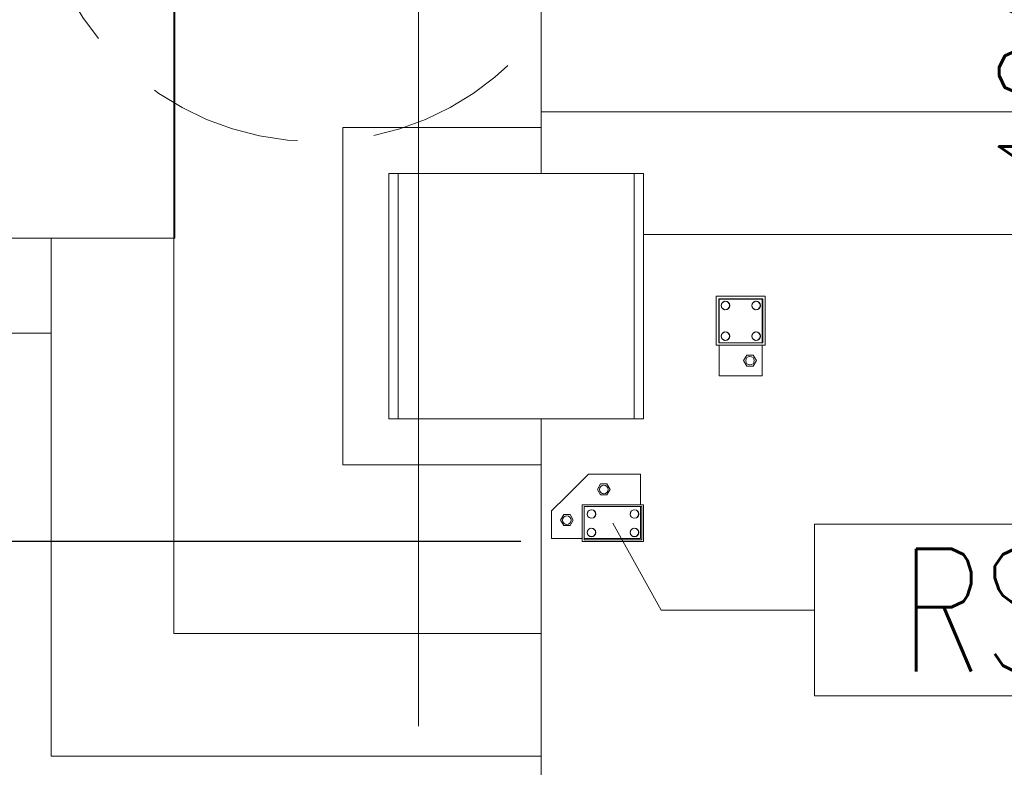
# Model space of a CAD drawing. Header units: millimetres. Extents: x 6807 to 7919, y 15387 to 15883.
# Tile 70 of 120: x 7618 to 7634, y 15513 to 15525. Entities that reach past the tile are written whole.
import ezdxf

# ---------------------------------------------------------------- set-up
doc = ezdxf.new("R2010")
doc.units = ezdxf.units.MM
doc.header["$LTSCALE"] = 10
doc.linetypes.add('HIDDEN', pattern=[0.375, 0.25, -0.125])
doc.linetypes.add('MITTE', pattern=[2, 1.25, -0.25, 0.25, -0.25])
doc.layers.get('Defpoints').update_dxf_attribs({"color": 1})
for name, color, linetype, lineweight in [('PS_DIM', 4, 'Continuous', 13), ('PS_Hidden', 2, 'HIDDEN', 9), ('PS_Object', 30, 'Continuous', 13), ('PS_Pos', 1, 'Continuous', 15), ('PS_SOLID', 7, 'Continuous', 30)]:
    doc.layers.add(name, color=color, linetype=linetype, lineweight=lineweight)
doc.styles.add('simplex', font='simplex.shx', dxfattribs={"width": 0.75})
doc.dimstyles.new('1_100_PRZ', dxfattribs={"dimtxt": 2, "dimasz": 1, "dimexe": 2, "dimexo": 5, "dimgap": 1, "dimtad": 1, "dimdec": 0, "dimlfac": 100, "dimtxsty": 'simplex', "dimblk": 'dimznak', "dimcen": 2, "dimse1": 1, "dimse2": 1, "dimclrd": 256, "dimclrt": 7, "dimadec": 1, "dimazin": 0, "dimtfac": 1, "dimtdec": 0, "dimtix": 1, "dimtmove": 2, "dimatfit": 3, "dimldrblk": 'dim-grot', "dimfxl": 1, "dimarcsym": 0})
doc.dimstyles.new('1_100_SC', dxfattribs={"dimtxt": 2, "dimasz": 1, "dimexe": 1, "dimexo": 1, "dimgap": 1, "dimtad": 1, "dimdec": 0, "dimlfac": 100, "dimtxsty": 'simplex', "dimblk": 'dimznak', "dimcen": 2, "dimclrd": 256, "dimclre": 256, "dimclrt": 7, "dimadec": 1, "dimazin": 0, "dimtfac": 1, "dimtdec": 0, "dimtix": 1, "dimtmove": 2, "dimatfit": 3, "dimldrblk": 'dim-grot', "dimfxl": 1, "dimarcsym": 0})

# ---------------------------------------------------------------- blocks, each defined once
blk = doc.blocks.new('dimznak')
at = {"color": 0}
for points in [[(0, 2), (0, -2)], [(-2, 0), (2, 0)]]:
    blk.add_lwpolyline(points, dxfattribs=at)
at = {"color": 2}
blk.add_lwpolyline([(1, 1), (-1, -1)], dxfattribs=at)
blk = doc.blocks.new('*D433')
at = {"layer": 'Defpoints', "color": 0, "transparency": 16777216}
for p in [(7625.422, 15527.942, -0.807), (7636.885, 15527.942), (7625.71, 15526.942, -0.807)]:
    blk.add_point(p, dxfattribs=at)
at = {"layer": 'PS_DIM', "lineweight": -2, "transparency": 16777216}
for p, q in [((7636.885, 15528.942), (7636.885, 15529.942)), ((7636.885, 15526.942), (7636.885, 15527.942)), ((7636.885, 15525.942), (7636.885, 15524.942))]:
    blk.add_line(p, q, dxfattribs=at)
for p, rotation in [((7636.885, 15527.942), 270), ((7636.885, 15526.942), 90)]:
    blk.add_blockref('dimznak', p, dxfattribs=dict(at, rotation=rotation))
at = {"layer": 'PS_DIM', "color": 7, "transparency": 16777216, "insert": (7634.885, 15524.605), "char_height": 2, "attachment_point": 5, "rotation": 90, "style": 'simplex'}
blk.add_mtext('100', dxfattribs=at)
blk = doc.blocks.new('dim-grot')
blk.add_hatch(color=256).paths.add_polyline_path([(0, 0), (-2, 0.5), (-2, -0.5)])
blk.add_lwpolyline([(0, 0), (-2, 0.5), (-2, -0.5), (0, 0)])
blk = doc.blocks.new('*D441')
at = {"layer": 'Defpoints', "color": 0, "transparency": 16777216}
for p in [(7625.71, 15526.942, -0.807), (7616.671, 15516.942), (7627.092, 15516.942, -0.807)]:
    blk.add_point(p, dxfattribs=at)
at = {"layer": 'PS_DIM', "lineweight": -2, "transparency": 16777216}
for p, q in [((7624.71, 15526.942), (7615.671, 15526.942)), ((7616.671, 15525.942), (7616.671, 15517.942)), ((7626.092, 15516.942), (7615.671, 15516.942))]:
    blk.add_line(p, q, dxfattribs=at)
for p, rotation in [((7616.671, 15526.942), 90), ((7616.671, 15516.942), 270)]:
    blk.add_blockref('dimznak', p, dxfattribs=dict(at, rotation=rotation))
at = {"layer": 'PS_DIM', "color": 7, "transparency": 16777216, "insert": (7614.671, 15521.942), "char_height": 2, "attachment_point": 5, "rotation": 90, "style": 'simplex'}
blk.add_mtext('1000', dxfattribs=at)
blk = doc.blocks.new('*D442')
at = {"layer": 'Defpoints', "color": 0, "transparency": 16777216}
for p in [(7627.092, 15516.942, -0.807), (7616.671, 15506.942), (7627.092, 15506.942, -0.807)]:
    blk.add_point(p, dxfattribs=at)
at = {"layer": 'PS_DIM', "lineweight": -2, "transparency": 16777216}
for p, q in [((7626.092, 15516.942), (7615.671, 15516.942)), ((7616.671, 15515.942), (7616.671, 15507.942)), ((7626.092, 15506.942), (7615.671, 15506.942))]:
    blk.add_line(p, q, dxfattribs=at)
for p, rotation in [((7616.671, 15516.942), 90), ((7616.671, 15506.942), 270)]:
    blk.add_blockref('dimznak', p, dxfattribs=dict(at, rotation=rotation))
at = {"layer": 'PS_DIM', "color": 7, "transparency": 16777216, "insert": (7614.671, 15511.942), "char_height": 2, "attachment_point": 5, "rotation": 90, "style": 'simplex'}
blk.add_mtext('1000', dxfattribs=at)
blk = doc.blocks.new('*D420')
at = {"layer": 'Defpoints', "color": 0, "transparency": 16777216}
for p in [(7625.422, 15527.942, -0.807), (7624.422, 15525.213, -0.807), (7625.422, 15503.08)]:
    blk.add_point(p, dxfattribs=at)
at = {"layer": 'PS_DIM', "lineweight": -2, "transparency": 16777216}
for p, q in [((7623.422, 15503.08), (7622.422, 15503.08)), ((7624.422, 15503.08), (7625.422, 15503.08)), ((7626.422, 15503.08), (7627.422, 15503.08))]:
    blk.add_line(p, q, dxfattribs=at)
blk.add_blockref('dimznak', (7624.422, 15503.08), dxfattribs=at)
at = {"layer": 'PS_DIM', "lineweight": -2, "transparency": 16777216, "rotation": 180}
blk.add_blockref('dimznak', (7625.422, 15503.08), dxfattribs=at)
at = {"layer": 'PS_DIM', "color": 7, "transparency": 16777216, "insert": (7621.79, 15505.08), "char_height": 2, "attachment_point": 5, "style": 'simplex'}
blk.add_mtext('100', dxfattribs=at)
blk = doc.blocks.new('*X217')
at = {"color": 1}
for p, q in [((7627.592, 15523.27, -0.807), (7628.376, 15521.853, -0.807)), ((7641.176, 15523.253, -0.807), (7630.876, 15523.253, -0.807)), ((7630.876, 15523.253, -0.807), (7630.876, 15520.453, -0.807)), ((7641.176, 15520.453, -0.807), (7641.176, 15523.253, -0.807)), ((7628.376, 15521.853, -0.807), (7630.876, 15521.853, -0.807)), ((7630.876, 15520.453, -0.807), (7641.176, 15520.453, -0.807))]:
    blk.add_line(p, q, dxfattribs=at)
at = {"color": 30, "style": 'simplex', "width": 0.75}
blk.add_text('RS.622', height=2, dxfattribs=at).set_placement((7632.276, 15520.853, -0.807))

msp = doc.modelspace()

# ---------------------------------------------------------------- linework, layer by layer
at = {"layer": 'PS_Hidden', "color": 6, "linetype": 'HIDDEN'}
msp.add_circle((7622.753, 15528.048, -1.614), 4.582, dxfattribs=at)
at = {"layer": 'PS_Object', "color": 5, "linetype": 'MITTE'}
msp.add_line((7624.422, 15493.934, -0.807), (7624.422, 15778.153, -0.807), dxfattribs=at)
at = {"layer": 'PS_SOLID', "color": 253, "linetype": 'Continuous', "lineweight": 5}
for p, q in [((7626.422, 15574.947, -0.807), (7626.422, 15523.947, -0.807)), ((7620.437, 15526.442, -0.807), (7620.437, 15521.891, -0.807)), ((7620.452, 15521.891, -0.807), (7620.452, 15526.442, -0.807)), ((7654.422, 15523.947, -0.807), (7626.422, 15523.947, -0.807)), ((7626.422, 15523.947, -0.807), (7626.422, 15522.942, -0.807)), ((7623.187, 15518.192, -0.807), (7623.187, 15523.692, -0.807)), ((7623.187, 15523.692, -0.807), (7626.422, 15523.692, -0.807)), ((7624.092, 15522.942, -0.807), (7623.937, 15522.942, -0.807)), ((7623.937, 15522.942, -0.807), (7623.937, 15518.942, -0.807)), ((7627.937, 15522.942, -0.807), (7624.092, 15522.942, -0.807)), ((7624.092, 15522.942, -0.807), (7624.092, 15518.942, -0.807)), ((7627.937, 15518.942, -0.807), (7627.937, 15522.942, -0.807)), ((7628.092, 15522.942, -0.807), (7627.937, 15522.942, -0.807)), ((7628.092, 15518.942, -0.807), (7628.092, 15522.942, -0.807)), ((7607.937, 15521.891, -0.807), (7620.437, 15521.891, -0.807)), ((7618.437, 15521.891, -0.807), (7618.437, 15513.442, -0.807)), ((7620.437, 15521.891, -0.807), (7620.452, 15521.891, -0.807)), ((7620.437, 15521.891, -0.807), (7620.437, 15515.442, -0.807)), ((7644.592, 15521.947, -0.807), (7628.092, 15521.947, -0.807)), ((7466.737, 15520.342, -0.807), (7618.437, 15520.342, -0.807)), ((7623.937, 15518.942, -0.807), (7624.092, 15518.942, -0.807)), ((7624.092, 15518.942, -0.807), (7627.937, 15518.942, -0.807)), ((7626.422, 15518.942, -0.807), (7626.422, 15504.942, -0.807)), ((7627.937, 15518.942, -0.807), (7628.092, 15518.942, -0.807)), ((7626.422, 15518.192, -0.807), (7623.187, 15518.192, -0.807)), ((7620.437, 15515.442, -0.807), (7626.422, 15515.442, -0.807)), ((7618.437, 15513.442, -0.807), (7626.422, 15513.442, -0.807))]:
    msp.add_line(p, q, dxfattribs=at)
at = {"layer": 'PS_SOLID', "color": 11, "linetype": 'Continuous', "lineweight": 13}
for p, q in [((7630.035, 15520.942, -0.807), (7629.275, 15520.942, -0.807)), ((7629.275, 15520.942, -0.807), (7629.275, 15520.142, -0.807)), ((7629.315, 15520.182, -0.807), (7629.315, 15520.902, -0.807)), ((7629.315, 15520.902, -0.807), (7630.035, 15520.902, -0.807)), ((7629.413, 15520.892, -0.807), (7629.325, 15520.892, -0.807)), ((7629.325, 15520.892, -0.807), (7629.325, 15520.182, -0.807)), ((7629.372, 15520.837, -0.807), (7629.413, 15520.86, -0.807)), ((7629.813, 15520.892, -0.807), (7629.413, 15520.892, -0.807)), ((7629.413, 15520.86, -0.807), (7629.46, 15520.852, -0.807)), ((7629.46, 15520.852, -0.807), (7629.491, 15520.815, -0.807)), ((7629.913, 15520.892, -0.807), (7629.813, 15520.892, -0.807)), ((7629.872, 15520.837, -0.807), (7629.913, 15520.86, -0.807)), ((7630.025, 15520.892, -0.807), (7629.913, 15520.892, -0.807)), ((7629.913, 15520.86, -0.807), (7629.96, 15520.852, -0.807)), ((7629.96, 15520.852, -0.807), (7629.991, 15520.815, -0.807)), ((7630.025, 15520.182, -0.807), (7630.025, 15520.892, -0.807)), ((7630.075, 15520.942, -0.807), (7630.035, 15520.942, -0.807)), ((7630.035, 15520.902, -0.807), (7630.035, 15520.182, -0.807)), ((7630.075, 15520.142, -0.807), (7630.075, 15520.942, -0.807)), ((7629.355, 15520.792, -0.807), (7629.372, 15520.837, -0.807)), ((7629.372, 15520.747, -0.807), (7629.355, 15520.792, -0.807)), ((7629.413, 15520.723, -0.807), (7629.372, 15520.747, -0.807)), ((7629.46, 15520.731, -0.807), (7629.413, 15520.723, -0.807)), ((7629.491, 15520.768, -0.807), (7629.46, 15520.731, -0.807)), ((7629.491, 15520.815, -0.807), (7629.491, 15520.768, -0.807)), ((7629.855, 15520.792, -0.807), (7629.872, 15520.837, -0.807)), ((7629.872, 15520.747, -0.807), (7629.855, 15520.792, -0.807)), ((7629.913, 15520.723, -0.807), (7629.872, 15520.747, -0.807)), ((7629.96, 15520.731, -0.807), (7629.913, 15520.723, -0.807)), ((7629.991, 15520.768, -0.807), (7629.96, 15520.731, -0.807)), ((7629.991, 15520.815, -0.807), (7629.991, 15520.768, -0.807)), ((7629.355, 15520.292, -0.807), (7629.372, 15520.337, -0.807)), ((7629.372, 15520.247, -0.807), (7629.355, 15520.292, -0.807)), ((7629.372, 15520.337, -0.807), (7629.413, 15520.36, -0.807)), ((7629.413, 15520.223, -0.807), (7629.372, 15520.247, -0.807)), ((7629.413, 15520.36, -0.807), (7629.46, 15520.352, -0.807)), ((7629.46, 15520.231, -0.807), (7629.413, 15520.223, -0.807)), ((7629.46, 15520.352, -0.807), (7629.491, 15520.315, -0.807)), ((7629.491, 15520.268, -0.807), (7629.46, 15520.231, -0.807)), ((7629.491, 15520.315, -0.807), (7629.491, 15520.268, -0.807)), ((7629.855, 15520.292, -0.807), (7629.872, 15520.337, -0.807)), ((7629.872, 15520.247, -0.807), (7629.855, 15520.292, -0.807)), ((7629.872, 15520.337, -0.807), (7629.913, 15520.36, -0.807)), ((7629.913, 15520.223, -0.807), (7629.872, 15520.247, -0.807)), ((7629.913, 15520.36, -0.807), (7629.96, 15520.352, -0.807)), ((7629.96, 15520.231, -0.807), (7629.913, 15520.223, -0.807)), ((7629.96, 15520.352, -0.807), (7629.991, 15520.315, -0.807)), ((7629.991, 15520.268, -0.807), (7629.96, 15520.231, -0.807)), ((7629.991, 15520.315, -0.807), (7629.991, 15520.268, -0.807)), ((7629.275, 15520.142, -0.807), (7630.075, 15520.142, -0.807)), ((7630.035, 15520.182, -0.807), (7629.315, 15520.182, -0.807)), ((7629.325, 15520.142, -0.807), (7629.325, 15519.642, -0.807)), ((7630.025, 15519.642, -0.807), (7630.025, 15520.142, -0.807)), ((7629.773, 15519.982, -0.807), (7629.721, 15519.892, -0.807)), ((7629.721, 15519.892, -0.807), (7629.773, 15519.802, -0.807)), ((7629.877, 15519.982, -0.807), (7629.773, 15519.982, -0.807)), ((7629.929, 15519.892, -0.807), (7629.877, 15519.982, -0.807)), ((7629.877, 15519.802, -0.807), (7629.929, 15519.892, -0.807)), ((7629.773, 15519.802, -0.807), (7629.877, 15519.802, -0.807)), ((7629.325, 15519.642, -0.807), (7630.025, 15519.642, -0.807))]:
    msp.add_line(p, q, dxfattribs=at)
at = {"layer": 'PS_SOLID', "color": 181, "linetype": 'Continuous', "lineweight": 13}
for p, q in [((7627.192, 15518.042, -0.807), (7626.829, 15517.679, -0.807)), ((7627.229, 15518.042, -0.807), (7627.192, 15518.042, -0.807)), ((7627.429, 15518.042, -0.807), (7627.229, 15518.042, -0.807)), ((7627.929, 15518.042, -0.807), (7627.429, 15518.042, -0.807)), ((7628.042, 15518.042, -0.807), (7627.929, 15518.042, -0.807)), ((7628.042, 15517.542, -0.807), (7628.042, 15518.042, -0.807)), ((7627.39, 15517.882, -0.807), (7627.338, 15517.792, -0.807)), ((7627.494, 15517.882, -0.807), (7627.39, 15517.882, -0.807)), ((7627.545, 15517.792, -0.807), (7627.494, 15517.882, -0.807)), ((7626.829, 15517.679, -0.807), (7626.592, 15517.442, -0.807)), ((7627.338, 15517.792, -0.807), (7627.39, 15517.702, -0.807)), ((7627.39, 15517.702, -0.807), (7627.494, 15517.702, -0.807)), ((7627.494, 15517.702, -0.807), (7627.545, 15517.792, -0.807)), ((7628.062, 15517.542, -0.807), (7627.092, 15517.542, -0.807)), ((7627.092, 15517.542, -0.807), (7627.092, 15516.942, -0.807)), ((7627.122, 15516.972, -0.807), (7627.122, 15517.512, -0.807)), ((7627.122, 15517.512, -0.807), (7628.062, 15517.512, -0.807)), ((7628.042, 15516.992, -0.807), (7628.042, 15517.512, -0.807)), ((7628.092, 15517.542, -0.807), (7628.062, 15517.542, -0.807)), ((7628.062, 15517.512, -0.807), (7628.062, 15516.972, -0.807)), ((7628.092, 15516.942, -0.807), (7628.092, 15517.542, -0.807)), ((7626.592, 15517.442, -0.807), (7626.592, 15516.992, -0.807)), ((7626.79, 15517.382, -0.807), (7626.738, 15517.292, -0.807)), ((7626.894, 15517.382, -0.807), (7626.79, 15517.382, -0.807)), ((7626.945, 15517.292, -0.807), (7626.894, 15517.382, -0.807)), ((7627.172, 15517.392, -0.807), (7627.188, 15517.437, -0.807)), ((7627.188, 15517.347, -0.807), (7627.172, 15517.392, -0.807)), ((7627.188, 15517.437, -0.807), (7627.229, 15517.46, -0.807)), ((7627.229, 15517.323, -0.807), (7627.188, 15517.347, -0.807)), ((7627.229, 15517.46, -0.807), (7627.277, 15517.452, -0.807)), ((7627.277, 15517.331, -0.807), (7627.229, 15517.323, -0.807)), ((7627.277, 15517.452, -0.807), (7627.307, 15517.415, -0.807)), ((7627.307, 15517.368, -0.807), (7627.277, 15517.331, -0.807)), ((7627.307, 15517.415, -0.807), (7627.307, 15517.368, -0.807)), ((7627.872, 15517.392, -0.807), (7627.888, 15517.437, -0.807)), ((7627.888, 15517.347, -0.807), (7627.872, 15517.392, -0.807)), ((7627.888, 15517.437, -0.807), (7627.929, 15517.46, -0.807)), ((7627.929, 15517.323, -0.807), (7627.888, 15517.347, -0.807)), ((7627.929, 15517.46, -0.807), (7627.977, 15517.452, -0.807)), ((7627.977, 15517.331, -0.807), (7627.929, 15517.323, -0.807)), ((7627.977, 15517.452, -0.807), (7628.007, 15517.415, -0.807)), ((7628.007, 15517.368, -0.807), (7627.977, 15517.331, -0.807)), ((7628.007, 15517.415, -0.807), (7628.007, 15517.368, -0.807)), ((7626.738, 15517.292, -0.807), (7626.79, 15517.202, -0.807)), ((7626.79, 15517.202, -0.807), (7626.894, 15517.202, -0.807)), ((7626.894, 15517.202, -0.807), (7626.945, 15517.292, -0.807)), ((7627.188, 15517.137, -0.807), (7627.229, 15517.16, -0.807)), ((7627.229, 15517.16, -0.807), (7627.277, 15517.152, -0.807)), ((7627.888, 15517.137, -0.807), (7627.929, 15517.16, -0.807)), ((7627.929, 15517.16, -0.807), (7627.977, 15517.152, -0.807)), ((7627.172, 15517.092, -0.807), (7627.188, 15517.137, -0.807)), ((7627.188, 15517.047, -0.807), (7627.172, 15517.092, -0.807)), ((7627.229, 15517.023, -0.807), (7627.188, 15517.047, -0.807)), ((7627.277, 15517.031, -0.807), (7627.229, 15517.023, -0.807)), ((7627.277, 15517.152, -0.807), (7627.307, 15517.115, -0.807)), ((7627.307, 15517.068, -0.807), (7627.277, 15517.031, -0.807)), ((7627.307, 15517.115, -0.807), (7627.307, 15517.068, -0.807)), ((7627.872, 15517.092, -0.807), (7627.888, 15517.137, -0.807)), ((7627.888, 15517.047, -0.807), (7627.872, 15517.092, -0.807)), ((7627.929, 15517.023, -0.807), (7627.888, 15517.047, -0.807)), ((7627.977, 15517.031, -0.807), (7627.929, 15517.023, -0.807)), ((7627.977, 15517.152, -0.807), (7628.007, 15517.115, -0.807)), ((7628.007, 15517.068, -0.807), (7627.977, 15517.031, -0.807)), ((7628.007, 15517.115, -0.807), (7628.007, 15517.068, -0.807)), ((7626.592, 15516.992, -0.807), (7627.092, 15516.992, -0.807)), ((7627.092, 15516.942, -0.807), (7628.092, 15516.942, -0.807)), ((7627.122, 15516.992, -0.807), (7628.042, 15516.992, -0.807)), ((7628.062, 15516.972, -0.807), (7627.122, 15516.972, -0.807))]:
    msp.add_line(p, q, dxfattribs=at)
at = {"layer": 'PS_SOLID', "color": 11, "linetype": 'Continuous', "lineweight": 13}
for centre in [(7629.425, 15520.792, -0.807), (7629.925, 15520.792, -0.807), (7629.425, 15520.292, -0.807), (7629.925, 15520.292, -0.807), (7629.825, 15519.892, -0.807)]:
    msp.add_circle(centre, 0.07, dxfattribs=at)
at = {"layer": 'PS_SOLID', "color": 181, "linetype": 'Continuous', "lineweight": 13}
for centre in [(7627.442, 15517.792, -0.807), (7626.842, 15517.292, -0.807), (7627.242, 15517.392, -0.807), (7627.942, 15517.392, -0.807), (7627.242, 15517.092, -0.807), (7627.942, 15517.092, -0.807)]:
    msp.add_circle(centre, 0.07, dxfattribs=at)

# ---------------------------------------------------------------- block references
at = {"layer": 'PS_Pos'}
msp.add_blockref('*X217', (0, -6.028), dxfattribs=at)

# ---------------------------------------------------------------- dimensions: what is measured, and where the dimension line sits
at = {"layer": 'PS_DIM'}
dim = msp.add_linear_dim(base=(7636.885, 15527.942), p1=(7625.71, 15526.942, -0.807), p2=(7625.422, 15527.942, -0.807), angle=90, dimstyle='1_100_PRZ', dxfattribs=at)
dim.commit()
dim.dimension.update_dxf_attribs({"geometry": '*D433', "text_midpoint": (7634.885, 15524.605), "dimtype": 160})
for base, p1, p2, picture, middle in [((7616.671, 15516.942), (7625.71, 15526.942, -0.807), (7627.092, 15516.942, -0.807), '*D441', (7614.671, 15521.942)), ((7616.671, 15506.942), (7627.092, 15516.942, -0.807), (7627.092, 15506.942, -0.807), '*D442', (7614.671, 15511.942))]:
    dim = msp.add_linear_dim(base=base, p1=p1, p2=p2, angle=90, dimstyle='1_100_SC', dxfattribs=at)
    dim.commit()
    dim.dimension.update_dxf_attribs({"geometry": picture, "text_midpoint": middle})
dim = msp.add_linear_dim(base=(7625.422, 15503.08), p1=(7624.422, 15525.213, -0.807), p2=(7625.422, 15527.942, -0.807), dimstyle='1_100_PRZ', dxfattribs=at)
dim.commit()
dim.dimension.update_dxf_attribs({"geometry": '*D420', "text_midpoint": (7621.79, 15505.08), "dimtype": 160})
msp.add_linear_dim(base=(7624.422, 15503.08), p1=(7425.922, 15509.848, -0.807), p2=(7624.422, 15525.213, -0.807), dimstyle='1_100_PRZ', dxfattribs=at).render()

doc.saveas('drawing.dxf')
